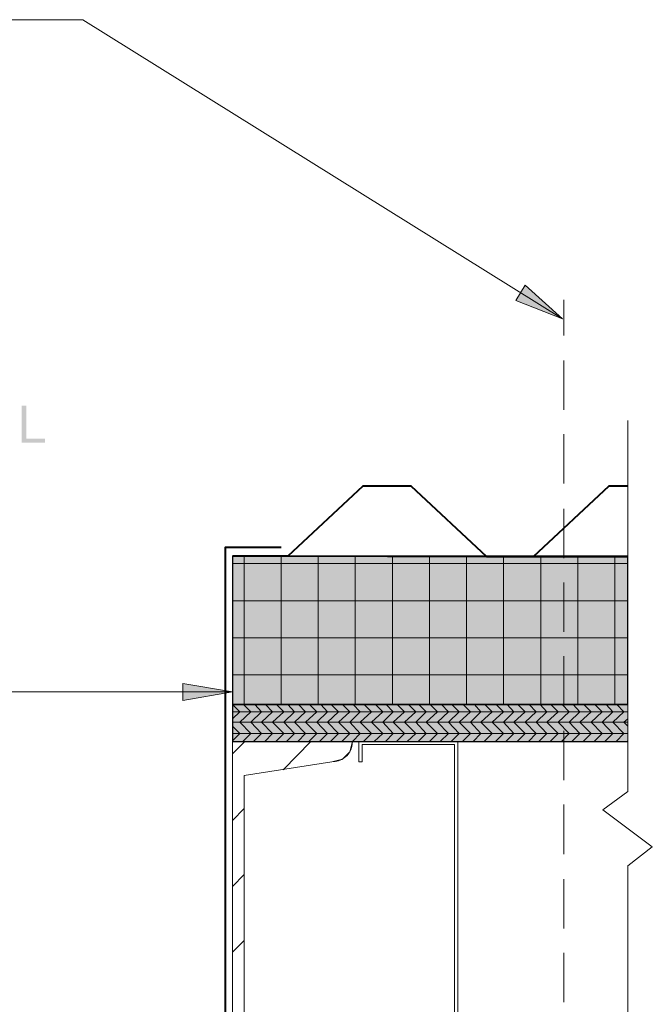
# Model space of a CAD drawing. Header units: inches. Extents: x 32 to 1061, y -183 to 263.
# Tile 14 of 16: x 1042 to 1061, y -156 to -125. Entities that reach past the tile are written whole.
import ezdxf

# ---------------------------------------------------------------- set-up
doc = ezdxf.new("R2010")
doc.units = ezdxf.units.IN
doc.header["$MEASUREMENT"] = 0
doc.layers.add('PDF_Geometry', color=7, linetype='Continuous')
doc.layers.add('PDF_Solid Fills', color=7, linetype='Continuous')

msp = doc.modelspace()

# ---------------------------------------------------------------- hatches: boundary and pattern name
at = {"layer": 'PDF_Solid Fills', "transparency": 33554559}
msp.add_hatch(color=256, dxfattribs=at).paths.add_polyline_path([(1041.738398, -138.03116), (1041.738398, -136.865588), (1041.89312, -136.865588), (1041.89312, -137.897068), (1042.470749, -137.897068), (1042.470749, -138.03116)])

# ---------------------------------------------------------------- linework, layer by layer
at = {"layer": 'PDF_Geometry', "lineweight": 9}
for points in [[(1058.6753, -134.152795), (1043.656951, -124.786957), (1041.346435, -124.786957), (1041.305176, -124.786957)], [(1058.716559, -134.668535), (1058.716559, -133.554537)], [(1058.716559, -136.99968), (1058.716559, -135.45246)], [(1060.717631, -137.329754), (1060.717631, -148.944219), (1059.933706, -149.521848), (1061.480926, -150.677106), (1060.717631, -151.275364), (1060.717631, -162.683533)], [(1058.716559, -139.310196), (1058.716559, -137.762976)], [(1058.716559, -141.64134), (1058.716559, -140.09412)], [(1058.716559, -143.951856), (1058.716559, -142.404636)], [(1058.716559, -146.262371), (1058.716559, -144.715151)], [(1058.716559, -148.593516), (1058.716559, -147.046296)], [(1048.33987, -148.38722), (1048.33987, -154.390434), (1048.33987, -148.38722)], [(1058.716559, -150.904031), (1058.716559, -149.356811)], [(1058.716559, -153.235176), (1058.716559, -151.687956)], [(1058.716559, -155.545691), (1058.716559, -153.998471)]]:
    msp.add_lwpolyline(points, dxfattribs=at)
for points in [[(1058.6753, -134.152795), (1057.499413, -133.100686), (1057.210598, -133.575167)], [(1052.300753, -159.75413), (1055.395193, -159.75413), (1055.395193, -147.37637), (1052.300753, -147.37637), (1052.300753, -148.015887), (1052.403901, -148.015887), (1052.403901, -147.479518), (1055.292045, -147.479518), (1055.292045, -159.650982), (1052.403901, -159.650982), (1052.403901, -159.135242), (1052.300753, -159.135242)]]:
    msp.add_lwpolyline(points, close=True, dxfattribs=at)
at = {"layer": 'PDF_Geometry', "lineweight": 40}
for points in [[(1060.717631, -139.392714), (1060.119372, -139.392714), (1057.746968, -141.600081), (1056.302896, -141.600081), (1053.930492, -139.392714), (1052.424531, -139.392714), (1050.072756, -141.579452), (1048.33987, -141.579452)], [(1049.86646, -141.311267), (1048.112944, -141.311267), (1048.112944, -161.548905), (1049.268202, -161.548905)]]:
    msp.add_lwpolyline(points, dxfattribs=at)
at = {"layer": 'PDF_Geometry', "lineweight": 30}
msp.add_lwpolyline([(1060.717631, -146.221112), (1060.717631, -141.579452), (1048.33987, -141.579452), (1048.33987, -146.221112)], close=True, dxfattribs=at)
at = {"layer": 'PDF_Geometry', "color": 250, "lineweight": 9, "true_color": 0x171717}
for points in [[(1048.711203, -146.221112), (1048.711203, -141.579452)], [(1049.86646, -146.221112), (1049.86646, -141.579452)], [(1051.021718, -146.221112), (1051.021718, -141.579452)], [(1052.176976, -146.221112), (1052.176976, -141.579452)], [(1053.352863, -146.221112), (1053.352863, -141.579452)], [(1054.508121, -146.221112), (1054.508121, -141.579452)], [(1055.663378, -146.221112), (1055.663378, -141.579452)], [(1056.818636, -146.221112), (1056.818636, -141.579452)], [(1057.994523, -146.221112), (1057.994523, -141.579452)], [(1059.149781, -146.221112), (1059.149781, -141.579452)], [(1060.305039, -146.221112), (1060.305039, -141.579452)], [(1048.33987, -141.806377), (1060.717631, -141.806377)], [(1048.33987, -142.982265), (1060.717631, -142.982265)], [(1048.33987, -144.137522), (1060.717631, -144.137522)], [(1048.33987, -145.29278), (1060.717631, -145.29278)], [(1048.33987, -146.221112), (1048.566796, -146.448038), (1048.33987, -146.674963)], [(1048.690573, -146.221112), (1048.917499, -146.448038), (1048.566796, -146.778111), (1048.917499, -147.128814), (1048.669944, -147.37637)], [(1049.041276, -146.221112), (1049.247572, -146.448038), (1048.917499, -146.778111), (1049.247572, -147.128814), (1049.000017, -147.37637)], [(1049.37135, -146.221112), (1049.598276, -146.448038), (1049.247572, -146.778111), (1049.598276, -147.128814), (1049.35072, -147.37637)], [(1049.722053, -146.221112), (1049.948979, -146.448038), (1049.598276, -146.778111), (1049.948979, -147.128814), (1049.701424, -147.37637)], [(1050.072756, -146.221112), (1050.279052, -146.448038), (1049.948979, -146.778111), (1050.279052, -147.128814), (1050.031497, -147.37637)], [(1050.40283, -146.221112), (1050.629756, -146.448038), (1050.279052, -146.778111), (1050.629756, -147.128814), (1050.3822, -147.37637)], [(1050.753533, -146.221112), (1050.980459, -146.448038), (1050.629756, -146.778111), (1050.980459, -147.128814), (1050.732904, -147.37637)], [(1051.104237, -146.221112), (1051.310533, -146.448038), (1050.980459, -146.778111), (1051.310533, -147.128814), (1051.062977, -147.37637)], [(1051.43431, -146.221112), (1051.661236, -146.448038), (1051.310533, -146.778111), (1051.661236, -147.128814), (1051.413681, -147.37637)], [(1051.785013, -146.221112), (1052.011939, -146.448038), (1051.661236, -146.778111), (1052.011939, -147.128814), (1051.764384, -147.37637)], [(1052.115087, -146.221112), (1052.342013, -146.448038), (1052.011939, -146.778111), (1052.342013, -147.128814), (1052.094457, -147.37637)], [(1052.46579, -146.221112), (1052.692716, -146.448038), (1052.342013, -146.778111), (1052.692716, -147.128814), (1052.445161, -147.37637)], [(1052.816493, -146.221112), (1053.043419, -146.448038), (1052.692716, -146.778111), (1053.043419, -147.128814), (1052.775234, -147.37637)], [(1053.146567, -146.221112), (1053.373493, -146.448038), (1053.043419, -146.778111), (1053.373493, -147.128814), (1053.125937, -147.37637)], [(1053.49727, -146.221112), (1053.724196, -146.448038), (1053.373493, -146.778111), (1053.724196, -147.128814), (1053.476641, -147.37637)], [(1053.847973, -146.221112), (1054.074899, -146.448038), (1053.724196, -146.778111), (1054.074899, -147.128814), (1053.806714, -147.37637)], [(1054.178047, -146.221112), (1054.404973, -146.448038), (1054.074899, -146.778111), (1054.404973, -147.128814), (1054.157417, -147.37637)], [(1054.52875, -146.221112), (1054.755676, -146.448038), (1054.404973, -146.778111), (1054.755676, -147.128814), (1054.508121, -147.37637)], [(1054.879453, -146.221112), (1055.106379, -146.448038), (1054.755676, -146.778111), (1055.106379, -147.128814), (1054.838194, -147.37637)], [(1055.209527, -146.221112), (1055.436453, -146.448038), (1055.106379, -146.778111), (1055.436453, -147.128814), (1055.188897, -147.37637)], [(1055.56023, -146.221112), (1055.787156, -146.448038), (1055.436453, -146.778111), (1055.787156, -147.128814), (1055.539601, -147.37637)], [(1055.910934, -146.221112), (1056.11723, -146.448038), (1055.787156, -146.778111), (1056.11723, -147.128814), (1055.869674, -147.37637)], [(1056.241007, -146.221112), (1056.467933, -146.448038), (1056.11723, -146.778111), (1056.467933, -147.128814), (1056.220378, -147.37637)], [(1056.59171, -146.221112), (1056.818636, -146.448038), (1056.467933, -146.778111), (1056.818636, -147.128814), (1056.571081, -147.37637)], [(1056.942414, -146.221112), (1057.14871, -146.448038), (1056.818636, -146.778111), (1057.14871, -147.128814), (1056.901154, -147.37637)], [(1057.272487, -146.221112), (1057.499413, -146.448038), (1057.14871, -146.778111), (1057.499413, -147.128814), (1057.251858, -147.37637)], [(1057.62319, -146.221112), (1057.850116, -146.448038), (1057.499413, -146.778111), (1057.850116, -147.128814), (1057.602561, -147.37637)], [(1057.973894, -146.221112), (1058.18019, -146.448038), (1057.850116, -146.778111), (1058.18019, -147.128814), (1057.932634, -147.37637)], [(1058.303967, -146.221112), (1058.530893, -146.448038), (1058.18019, -146.778111), (1058.530893, -147.128814), (1058.283338, -147.37637)], [(1058.65467, -146.221112), (1058.881596, -146.448038), (1058.530893, -146.778111), (1058.881596, -147.128814), (1058.634041, -147.37637)], [(1059.005374, -146.221112), (1059.21167, -146.448038), (1058.881596, -146.778111), (1059.21167, -147.128814), (1058.964114, -147.37637)], [(1059.335447, -146.221112), (1059.562373, -146.448038), (1059.21167, -146.778111), (1059.562373, -147.128814), (1059.314818, -147.37637)], [(1059.68615, -146.221112), (1059.913076, -146.448038), (1059.562373, -146.778111), (1059.913076, -147.128814), (1059.665521, -147.37637)], [(1060.036854, -146.221112), (1060.24315, -146.448038), (1059.913076, -146.778111), (1060.24315, -147.128814), (1059.995594, -147.37637)], [(1060.366927, -146.221112), (1060.593853, -146.448038), (1060.24315, -146.778111), (1060.593853, -147.128814), (1060.346298, -147.37637)], [(1060.717631, -146.221112), (1060.717631, -146.097334)], [(1048.33987, -146.448038), (1060.717631, -146.448038)], [(1060.717631, -146.674963), (1060.593853, -146.778111), (1060.717631, -146.901889)], [(1048.33987, -146.778111), (1060.717631, -146.778111)], [(1048.33987, -146.901889), (1048.566796, -147.128814), (1048.33987, -147.35574)], [(1048.33987, -147.128814), (1060.717631, -147.128814)], [(1060.697001, -147.37637), (1060.717631, -147.35574)]]:
    msp.add_lwpolyline(points, dxfattribs=at)
at = {"layer": 'PDF_Geometry', "lineweight": 30}
for points in [[(1050.072756, -141.579452), (1056.302896, -141.600081)], [(1057.746968, -141.600081), (1060.717631, -141.600081)], [(1060.717631, -146.221112), (1048.33987, -146.221112), (1048.33987, -147.37637), (1060.717631, -147.37637)]]:
    msp.add_lwpolyline(points, dxfattribs=at)
at = {"layer": 'PDF_Geometry', "lineweight": 18}
for points in [[(1048.33987, -145.829149), (1048.33987, -145.313409)], [(1014.032844, -146.406778), (1014.032844, -145.829149), (1048.33987, -145.829149), (1048.33987, -146.406778)], [(1048.33987, -147.768332), (1048.731832, -147.37637)], [(1052.073828, -147.541406), (1052.094457, -147.37637), (1048.33987, -147.37637), (1048.33987, -161.30135), (1052.094457, -161.30135), (1052.073828, -161.136313)], [(1049.928349, -148.263442), (1050.794792, -147.37637)], [(1051.45494, -160.661833), (1048.711203, -160.228611), (1048.711203, -148.449109), (1051.45494, -148.015887)], [(1048.33987, -149.851922), (1048.711203, -149.480589)], [(1048.33987, -151.914882), (1048.711203, -151.543549)], [(1048.33987, -153.977842), (1048.711203, -153.606509)]]:
    msp.add_lwpolyline(points, dxfattribs=at)
for points in [[(1048.33987, -145.829149), (1046.79265, -145.560965), (1046.79265, -146.097334)], [(1048.33987, -161.30135), (1052.094457, -161.30135), (1052.011939, -160.991906), (1051.785013, -160.744351), (1051.45494, -160.661833), (1048.711203, -160.228611), (1048.711203, -148.449109), (1051.45494, -148.015887), (1051.785013, -147.933369), (1052.011939, -147.706443), (1052.094457, -147.37637), (1048.33987, -147.37637)]]:
    msp.add_lwpolyline(points, close=True, dxfattribs=at)
at = {"layer": 'PDF_Geometry', "color": 1, "lineweight": 9}
for points in [[(1048.33987, -151.048439), (1048.33987, -148.92359)], [(1048.33987, -154.534841), (1048.33987, -152.224326)]]:
    msp.add_lwpolyline(points, close=True, dxfattribs=at)
at = {"layer": 'PDF_Geometry', "lineweight": 18}
msp.add_open_spline([(1051.45494, -148.015887), (1051.737393, -148.024483), (1052.015549, -147.821281), (1052.073828, -147.541406)], degree=3, dxfattribs=at)
at = {"layer": 'PDF_Solid Fills', "lineweight": 9, "transparency": 33554559}
msp.add_solid([(1058.6753, -134.152795), (1057.499413, -133.100686), (1057.210598, -133.575167)], dxfattribs=at)
at = {"layer": 'PDF_Solid Fills', "color": 7, "lineweight": 40, "true_color": 0xffffff, "transparency": 33554559}
msp.add_solid([(1048.33987, -141.579452), (1048.33987, -147.37637), (1060.717631, -141.579452), (1060.717631, -147.37637)], dxfattribs=at)
at = {"layer": 'PDF_Solid Fills', "lineweight": 18, "transparency": 33554559}
msp.add_solid([(1048.33987, -145.829149), (1046.79265, -145.560965), (1046.79265, -146.097334)], dxfattribs=at)

doc.saveas('drawing.dxf')
